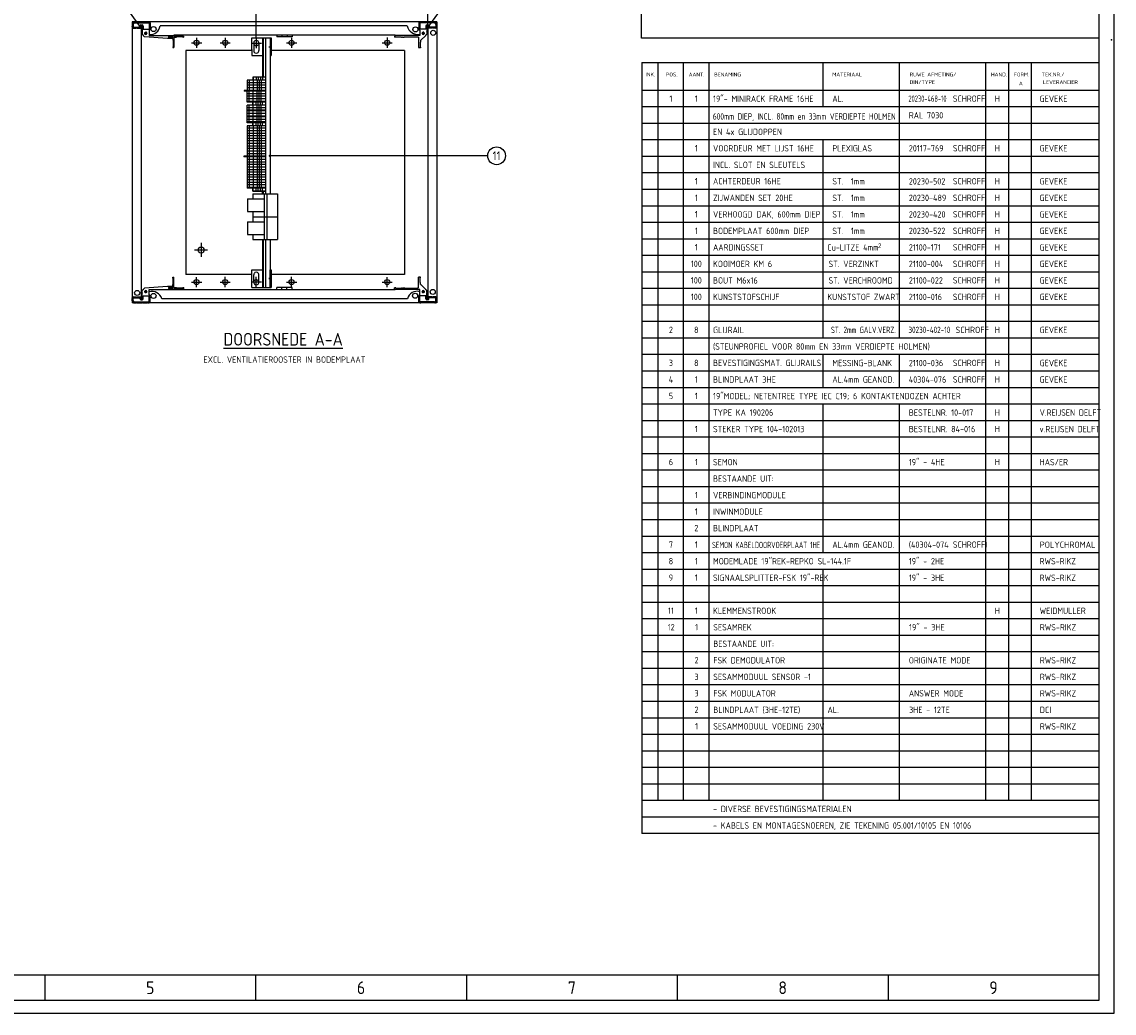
# Model space of a CAD drawing. Extents: x 0 to 4205, y 0 to 2970.
# Tile 13 of 14: x 2055 to 4205, y 0 to 1951. Entities that reach past the tile are written whole.
import ezdxf
from ezdxf.enums import TextEntityAlignment as Align

# ---------------------------------------------------------------- set-up
doc = ezdxf.new("R2010")
doc.units = 0
doc.header["$LTSCALE"] = 15
doc.header["$MEASUREMENT"] = 0
for name, pattern in [('HART', [22.5, 15, -2.5, 2.5, -2.5]), ('STREEP2', [1.25, 0.75, -0.5]), ('STREEPX2', [5, 3, -2])]:
    doc.linetypes.add(name, pattern=pattern)
doc.layers.get('DEFPOINTS').update_dxf_attribs({"linetype": 'CONTINUOUS'})
for name, color, linetype in [('0-25', 7, 'CONTINUOUS'), ('0-35', 2, 'CONTINUOUS'), ('0-50', 3, 'CONTINUOUS'), ('B-25', 7, 'CONTINUOUS'), ('B-35', 2, 'CONTINUOUS'), ('KADER', 7, 'CONTINUOUS')]:
    doc.layers.add(name, color=color, linetype=linetype)
doc.styles.add('ISO', font='iso.shx')
doc.styles.get("Standard").update_dxf_attribs({"font": 'iso.shx'})
doc.dimstyles.get("Standard").update_dxf_attribs({"dimscale": 10, "dimtxt": 2.5, "dimasz": 2.5, "dimexe": 0.18, "dimexo": 0.0625, "dimgap": 1, "dimtad": 1, "dimdec": 4, "dimzin": 0, "dimdsep": 46, "dimtxsty": 'Standard', "dimcen": 0.09, "dimadec": 0, "dimazin": 0, "dimtfac": 1, "dimtdec": 4, "dimtofl": 0, "dimtmove": 2, "dimatfit": 3, "dimfxl": 0, "dimtolj": 1, "dimtzin": 0, "dimarcsym": 0})

# ---------------------------------------------------------------- blocks, each defined once
blk = doc.blocks.new('*D9')
at = {"layer": '0-25', "color": 0, "lineweight": -2}
for p, q in [((2516.1, 1919.7), (2516.1, 1987.8)), ((2828.7, 1986), (2541.1, 1986)), ((2853.7, 1943), (2853.7, 1987.8))]:
    blk.add_line(p, q, dxfattribs=at)
at = {"layer": '0-25', "color": 0}
for points in [[(2541.1, 1990.2), (2541.1, 1981.9), (2516.1, 1986)], [(2828.7, 1990.2), (2828.7, 1981.9), (2853.7, 1986)]]:
    blk.add_solid(points, dxfattribs=at)
at = {"layer": 'DEFPOINTS', "color": 0}
for p in [(2516.1, 1986), (2853.7, 1942.4), (2516.1, 1919.1)]:
    blk.add_point(p, dxfattribs=at)
at = {"layer": '0-25', "color": 0, "insert": (2684.9, 2008.5), "char_height": 25, "attachment_point": 5}
blk.add_mtext('\\A1;320', dxfattribs=at)
blk = doc.blocks.new('KADER')
at = {"layer": '0-25'}
for p, q in [((841, 0), (841, 594)), ((0, 0), (841, 0))]:
    blk.add_line(p, q, dxfattribs=at)
blk.add_point((840, 383), dxfattribs=at)
at = {"layer": '0-50'}
for p, q in [((835, 589), (835, 5)), ((835, 15), (5, 15)), ((420, 15), (420, 5)), ((503, 15), (503, 5)), ((586, 15), (586, 5)), ((669, 15), (669, 5)), ((752, 15), (752, 5)), ((835, 5), (5, 5))]:
    blk.add_line(p, q, dxfattribs=at)
at = {"layer": '0-25', "style": 'ISO'}
for tag, p in [('Z', (792, 460)), ('Y', (820, 460))]:
    blk.add_attdef(tag, text='', height=2, dxfattribs=at).set_placement(p, align=Align.MIDDLE)
at = {"layer": '0-35'}
for s, p in [('5', (461.5, 10)), ('6', (544.5, 10)), ('7', (627.5, 10)), ('8', (710.5, 10)), ('9', (793.5, 10))]:
    blk.add_text(s, height=5, dxfattribs=at).set_placement(p, align=Align.MIDDLE)
at = {"layer": '0-35', "style": 'ISO'}
for tag, p in [('B', (665, 555)), ('C', (665, 545)), ('R', (720, 511.25)), ('FORM', (812.81, 510.9)), ('S', (810.34, 488.57))]:
    blk.add_attdef(tag, text='', height=3.5, dxfattribs=at).set_placement(p, align=Align.MIDDLE_LEFT)
for tag, p in [('RNR', (817.22, 532.95)), ('X', (819.41, 500.33)), ('W', (680, 489.25))]:
    blk.add_attdef(tag, text='', height=3.5, dxfattribs=at).set_placement(p, align=Align.MIDDLE)
at = {"layer": '0-50', "style": 'ISO'}
for tag, p in [('M', (706, 491.5)), ('O', (731.5, 491.5))]:
    blk.add_attdef(tag, text='', height=5, dxfattribs=at).set_placement(p, align=Align.MIDDLE)
blk.add_attdef('Q', text='', height=5, dxfattribs=at).set_placement((750, 491.5), align=Align.MIDDLE_LEFT)

msp = doc.modelspace()

# ---------------------------------------------------------------- linework, layer by layer
at = {"layer": '0-25'}
for p, q in [((3274.72832, 1918.24273), (3274.72832, 2048.24273)), ((2287.27589, 1942.39576), (2246.94323, 1998.55)), ((2856.16734, 1942.39576), (2896.5, 1998.55)), ((2871.72161, 1950.5), (2271.72161, 1950.5)), ((2271.72161, 1950.5), (2271.72161, 1397.5)), ((2271.76356, 1946.4436), (2271.76356, 1942.9929)), ((2271.76356, 1941.7929), (2271.76356, 1940.4436)), ((2273.76356, 1945.4436), (2273.76356, 1940.4436)), ((2273.76356, 1940.4436), (2287.26356, 1940.4436)), ((2273.76356, 1938.4436), (2280.39011, 1938.4436)), ((2275.76356, 1950.4436), (2280.39011, 1950.4436)), ((2276.76356, 1948.4436), (2305.36356, 1948.4436)), ((2281.59011, 1950.4436), (2291.38651, 1950.4436)), ((2281.59011, 1938.4436), (2289.26356, 1938.4436)), ((2287.26356, 1942.4436), (2287.26356, 1940.4436)), ((2289.26356, 1944.4436), (2291.26356, 1944.4436)), ((2289.26356, 1942.4436), (2291.26356, 1942.4436)), ((2289.26356, 1942.4436), (2289.26356, 1938.4436)), ((2289.72161, 1942.4436), (2289.72161, 1405.58446)), ((2291.26356, 1942.4436), (2291.26356, 1931.26513)), ((2291.26356, 1942.4436), (2291.26356, 1931.26513)), ((2292.58651, 1950.4436), (2302.17119, 1950.4436)), ((2293.26356, 1942.4436), (2293.26356, 1936.4436)), ((2293.26356, 1936.4436), (2305.36356, 1936.4436)), ((2303.37119, 1950.4436), (2305.36356, 1950.4436)), ((2305.36356, 1948.4436), (2305.36356, 1936.4436)), ((2307.36356, 1948.4436), (2307.36356, 1936.4436)), ((2813.10927, 1942.5), (2326.84443, 1942.5)), ((2836.06734, 1948.39576), (2836.06734, 1936.39576)), ((2838.06734, 1950.39576), (2840.05971, 1950.39576)), ((2866.66734, 1948.39576), (2838.06734, 1948.39576)), ((2838.06734, 1948.39576), (2838.06734, 1936.39576)), ((2850.16734, 1936.39576), (2838.06734, 1936.39576)), ((2850.84439, 1950.39576), (2841.25971, 1950.39576)), ((2850.16734, 1942.39576), (2850.16734, 1936.39576)), ((2861.84078, 1950.39576), (2852.04439, 1950.39576)), ((2854.16734, 1944.39576), (2852.16734, 1944.39576)), ((2852.16734, 1942.39576), (2852.16734, 1931.2173)), ((2854.16734, 1942.39576), (2852.16734, 1942.39576)), ((2852.16734, 1942.39576), (2852.16734, 1931.2173)), ((2853.72161, 1942.39576), (2853.72161, 1405.55177)), ((2854.16734, 1942.39576), (2854.16734, 1938.39576)), ((2861.84078, 1938.39576), (2854.16734, 1938.39576)), ((2856.16734, 1942.39576), (2856.16734, 1940.39576)), ((2869.66734, 1940.39576), (2856.16734, 1940.39576)), ((2867.66734, 1950.39576), (2863.04078, 1950.39576)), ((2869.66734, 1938.39576), (2863.04078, 1938.39576)), ((2869.66734, 1945.39576), (2869.66734, 1940.39576)), ((2871.66734, 1946.39576), (2871.66734, 1942.94507)), ((2871.66734, 1941.74507), (2871.66734, 1940.39576)), ((2871.72161, 1950.5), (2871.72161, 1397.5)), ((2291.26356, 1930.06513), (2291.26356, 1926.23526)), ((2291.26356, 1926.23526), (2293.23512, 1924.26369)), ((2294.08365, 1923.41516), (2296.05521, 1921.4436)), ((2341.58549, 1917.9436), (2296.05521, 1921.4436)), ((2305.36356, 1934.4436), (2305.36356, 1923.9436)), ((2305.36356, 1923.9436), (2353.76356, 1923.9436)), ((2351.76356, 1917.9436), (2341.58549, 1917.9436)), ((2350.8657, 1922.28839), (2344.39813, 1922.28839)), ((2350.8657, 1919.68839), (2344.39813, 1919.68839)), ((2351.76356, 1917.9436), (2351.76356, 1914.4118)), ((2351.76356, 1914.4118), (2352.76565, 1914.4118)), ((2352.76356, 1914.4118), (2352.76356, 1901.62448)), ((2353.76356, 1922.4436), (2353.76356, 1924.5)), ((2556.72161, 1924.5), (2353.76356, 1924.5)), ((2353.76356, 1922.4436), (2373.26356, 1922.4436)), ((2353.76356, 1920.4436), (2353.76356, 1899.9436)), ((2353.76356, 1920.4436), (2358.97029, 1920.4436)), ((2371.65947, 1921.41216), (2358.97029, 1921.41216)), ((2358.97029, 1920.43211), (2358.97029, 1921.41216)), ((2371.65947, 1920.43211), (2371.65947, 1921.41216)), ((2371.65947, 1920.4436), (2373.26356, 1920.4436)), ((2373.26356, 1922.4436), (2373.26356, 1920.4436)), ((2398.73859, 1919.44909), (2398.73859, 1899.44909)), ((2455.0149, 1919.44099), (2455.0149, 1899.44099)), ((2507.21032, 1896.53154), (2507.2366, 1919.22689)), ((2507.2366, 1919.22689), (2545.23777, 1919.22689)), ((2516.18027, 1918.9321), (2516.18027, 1898.9321)), ((2528.23777, 1919.22689), (2528.23777, 1841.72689)), ((2529.73777, 1919.22689), (2529.73777, 1841.72689)), ((2534.23777, 1919.22689), (2534.23777, 1612.22689)), ((2543.23777, 1919.22689), (2543.23777, 1884.22689)), ((2545.23777, 1919.22689), (2545.23777, 1884.22689)), ((2556.72161, 1924.5), (2556.72161, 1920.83722)), ((2586.72161, 1924.5), (2556.72161, 1924.5)), ((2586.72161, 1920.83722), (2556.72161, 1920.83722)), ((2566.72161, 1924.5), (2566.72161, 1920.83722)), ((2576.72161, 1924.5), (2576.72161, 1920.83722)), ((2585.73708, 1919.40207), (2585.73708, 1899.40207)), ((2789.64932, 1924.5), (2586.72161, 1924.5)), ((2586.72161, 1924.5), (2586.72161, 1920.83722)), ((2773.80709, 1919.53043), (2773.80709, 1899.53043)), ((2788.03404, 1922.39576), (2788.03404, 1920.39576)), ((2789.64932, 1922.39576), (2788.03404, 1922.39576)), ((2790.67334, 1920.39576), (2788.03404, 1920.39576)), ((2789.64932, 1922.39576), (2789.64932, 1924.5)), ((2838.06734, 1923.89576), (2789.64932, 1923.89576)), ((2790.67334, 1920.38427), (2790.67334, 1921.36432)), ((2790.67334, 1921.36432), (2802.32731, 1921.36432)), ((2802.32731, 1920.38427), (2802.32731, 1921.36432)), ((2802.32731, 1920.38427), (2803.93867, 1920.38427)), ((2803.93867, 1921.35927), (2805.56398, 1921.35927)), ((2803.93867, 1920.38427), (2803.93867, 1921.35927)), ((2805.56398, 1921.35927), (2805.56398, 1920.39388)), ((2805.56398, 1920.39388), (2807.3502, 1920.39388)), ((2807.3502, 1921.36071), (2835.19006, 1921.3296)), ((2807.3502, 1920.37866), (2807.3502, 1921.36071)), ((2835.19006, 1921.3296), (2835.19006, 1920.0836)), ((2835.2442, 1920.39388), (2835.2442, 1899.86869)), ((2838.06734, 1934.39576), (2838.06734, 1923.89576)), ((2839.2442, 1914.39388), (2840.3738, 1914.39388)), ((2839.2442, 1914.39388), (2839.2442, 1910.49648)), ((2849.34725, 1923.36733), (2840.3738, 1914.39388)), ((2842.07816, 1928.44788), (2847.90131, 1928.44788)), ((2844.85109, 1931.40834), (2844.85109, 1925.58299)), ((2852.16734, 1926.18742), (2850.19578, 1924.21586)), ((2852.16734, 1930.0173), (2852.16734, 1926.18742)), ((4175.00068, 1918.24273), (3274.72832, 1918.24273)), ((2351.78597, 1901.62448), (2351.78597, 1899.9436)), ((2351.78597, 1901.62448), (2352.76565, 1901.62448)), ((2351.78597, 1899.9436), (2353.76356, 1899.9436)), ((2468.77694, 1894.5), (2377.72161, 1894.5)), ((2377.72161, 1894.5), (2377.72161, 1453.5)), ((2388.73859, 1909.44909), (2408.73859, 1909.44909)), ((2445.0149, 1909.44099), (2465.0149, 1909.44099)), ((2478.77676, 1894.5), (2468.61066, 1894.55181)), ((2507.21032, 1894.5), (2478.77676, 1894.5)), ((2506.18027, 1908.9321), (2526.18027, 1908.9321)), ((2507.21032, 1896.53154), (2507.21032, 1888.22689)), ((2511.18027, 1908.9321), (2511.18027, 1893.94228)), ((2521.18027, 1908.9321), (2521.18027, 1893.94228)), ((2543.23777, 1904.22056), (2545.23777, 1904.22056)), ((2543.23777, 1899.22056), (2545.23777, 1899.22056)), ((2807.72161, 1894.5), (2545.23777, 1894.5)), ((2575.73708, 1909.40207), (2595.73708, 1909.40207)), ((2763.80709, 1909.53043), (2783.80709, 1909.53043)), ((2807.72161, 1894.5), (2807.72161, 1453.5)), ((2839.30867, 1899.66283), (2835.30867, 1899.66283)), ((2838.5729, 1910.49648), (2838.5729, 1901.00305)), ((2839.2442, 1910.49648), (2838.5729, 1910.49648)), ((2838.63737, 1900.77012), (2839.30867, 1900.77012)), ((2839.30867, 1900.77012), (2839.30867, 1899.63575)), ((2507.21032, 1888.22689), (2507.23777, 1884.22689)), ((2507.23777, 1884.22689), (2528.23777, 1884.22689)), ((2543.23777, 1884.22689), (2543.23777, 1612.22689)), ((2543.23777, 1884.22689), (2545.23777, 1884.22689)), ((3275.00068, 1870.74273), (3275.00068, 353.24273)), ((3275.00068, 1870.74273), (4175.00068, 1870.74273)), ((2534.23829, 1835.72689), (2498.10912, 1835.72689)), ((2498.10912, 1835.72689), (2498.10912, 1815.72689)), ((2534.23829, 1830.72689), (2498.10912, 1830.72689)), ((2502.10912, 1835.72689), (2502.10912, 1815.72689)), ((2534.23829, 1841.72689), (2509.23829, 1841.72689)), ((2509.23829, 1841.72689), (2509.23829, 1835.72689)), ((2510.10912, 1835.72689), (2510.10912, 1815.72689)), ((2510.23829, 1841.72689), (2510.23829, 1835.72689)), ((2516.23829, 1841.72689), (2516.23829, 1835.72689)), ((2518.10912, 1835.72689), (2518.10912, 1815.72689)), ((2520.23829, 1841.72689), (2520.23829, 1835.72689)), ((2522.10912, 1835.72689), (2522.10912, 1815.72689)), ((2524.23829, 1841.72689), (2524.23829, 1835.72689)), ((2526.10912, 1835.72689), (2526.10912, 1815.72689)), ((2528.23829, 1841.72689), (2528.23829, 1835.72689)), ((2534.23829, 1815.72689), (2492.08463, 1815.72689)), ((2492.08463, 1815.72689), (2492.08463, 1814.22689)), ((2534.23829, 1814.22689), (2492.08463, 1814.22689)), ((2534.23829, 1825.72689), (2498.10912, 1825.72689)), ((2534.23829, 1820.72689), (2498.10912, 1820.72689)), ((2498.10912, 1792.72689), (2498.10912, 1814.22689)), ((2534.23829, 1809.22689), (2498.10912, 1809.22689)), ((2502.10912, 1794.22689), (2502.10912, 1814.22689)), ((2510.10912, 1794.22689), (2510.10912, 1814.22689)), ((2518.10912, 1794.22689), (2518.10912, 1814.22689)), ((2522.10912, 1794.22689), (2522.10912, 1814.22689)), ((2526.10912, 1794.22689), (2526.10912, 1814.22689)), ((4175.00068, 1815.74273), (3275.00068, 1815.74273)), ((2534.23829, 1804.22689), (2498.10912, 1804.22689)), ((2534.23829, 1799.22689), (2498.10912, 1799.22689)), ((2534.23829, 1794.22689), (2498.10912, 1794.22689)), ((2534.23829, 1792.72689), (2498.10912, 1792.72689)), ((2498.10912, 1775.22689), (2498.10912, 1786.72689)), ((2534.23829, 1786.72689), (2498.10912, 1786.72689)), ((2502.10912, 1776.72689), (2502.10912, 1786.72689)), ((2509.23829, 1786.72689), (2509.23829, 1792.72689)), ((2534.23829, 1786.72689), (2509.23829, 1786.72689)), ((2510.10912, 1776.72689), (2510.10912, 1786.72689)), ((2510.23829, 1786.72689), (2510.23829, 1792.72689)), ((2516.23829, 1786.72689), (2516.23829, 1792.72689)), ((2518.10912, 1776.72689), (2518.10912, 1786.72689)), ((2520.23829, 1786.72689), (2520.23829, 1792.72689)), ((2522.10912, 1776.72689), (2522.10912, 1786.72689)), ((2524.23829, 1786.72689), (2524.23829, 1792.72689)), ((2526.10912, 1776.72689), (2526.10912, 1786.72689)), ((2528.23829, 1786.72689), (2528.23829, 1792.72689)), ((2534.23829, 1781.72689), (2498.10912, 1781.72689)), ((2534.23829, 1776.72689), (2498.10912, 1776.72689)), ((2498.10912, 1763.72689), (2498.10912, 1775.22689)), ((2534.23829, 1775.22689), (2498.10912, 1775.22689)), ((2534.23829, 1775.22689), (2498.10912, 1775.22689)), ((2534.23829, 1770.22689), (2498.10912, 1770.22689)), ((2534.23829, 1765.22689), (2498.10912, 1765.22689)), ((2498.10912, 1752.22689), (2498.10912, 1763.72689)), ((2534.23829, 1763.72689), (2498.10912, 1763.72689)), ((2502.10912, 1765.22689), (2502.10912, 1775.22689)), ((2502.10912, 1753.72689), (2502.10912, 1763.72689)), ((2534.23829, 1775.22689), (2509.23829, 1775.22689)), ((2510.10912, 1765.22689), (2510.10912, 1775.22689)), ((2510.10912, 1753.72689), (2510.10912, 1763.72689)), ((2518.10912, 1765.22689), (2518.10912, 1775.22689)), ((2518.10912, 1753.72689), (2518.10912, 1763.72689)), ((2522.10912, 1765.22689), (2522.10912, 1775.22689)), ((2522.10912, 1753.72689), (2522.10912, 1763.72689)), ((2526.10912, 1765.22689), (2526.10912, 1775.22689)), ((2526.10912, 1753.72689), (2526.10912, 1763.72689)), ((4175.00068, 1783.24273), (3275.00068, 1783.24273)), ((2534.23829, 1758.72689), (2498.10912, 1758.72689)), ((2534.23829, 1753.72689), (2498.10912, 1753.72689)), ((2534.23829, 1752.22689), (2498.10912, 1752.22689)), ((2534.23829, 1746.22689), (2498.10912, 1746.22689)), ((2498.10912, 1746.22689), (2498.10912, 1686.22689)), ((2502.10912, 1746.22689), (2502.10912, 1686.22689)), ((2509.23829, 1746.22689), (2509.23829, 1752.22689)), ((2534.23829, 1752.22689), (2509.23829, 1752.22689)), ((2510.10912, 1746.22689), (2510.10912, 1686.22689)), ((2510.23829, 1746.22689), (2510.23829, 1752.22689)), ((2516.23829, 1746.22689), (2516.23829, 1752.22689)), ((2518.10912, 1746.22689), (2518.10912, 1686.22689)), ((2520.23829, 1746.22689), (2520.23829, 1752.22689)), ((2522.10912, 1746.22689), (2522.10912, 1686.22689)), ((2524.23829, 1746.22689), (2524.23829, 1752.22689)), ((2526.10912, 1746.22689), (2526.10912, 1686.22689)), ((2528.23829, 1746.22689), (2528.23829, 1752.22689)), ((4175.00068, 1750.74273), (3275.00068, 1750.74273)), ((2534.23829, 1741.22689), (2498.10912, 1741.22689)), ((2534.23829, 1736.22689), (2498.10912, 1736.22689)), ((2534.23829, 1731.22689), (2498.10912, 1731.22689)), ((2534.23829, 1726.22689), (2498.10912, 1726.22689)), ((2534.23829, 1721.22689), (2498.10912, 1721.22689)), ((2534.23829, 1716.22689), (2498.10912, 1716.22689)), ((2534.23829, 1711.22689), (2498.10912, 1711.22689)), ((2534.23829, 1706.22689), (2498.10912, 1706.22689)), ((2534.23829, 1701.22689), (2498.10912, 1701.22689)), ((4175.00068, 1718.24273), (3275.00068, 1718.24273)), ((2534.23829, 1686.22689), (2491.95598, 1686.22689)), ((2491.95598, 1686.22689), (2491.95598, 1684.72689)), ((2534.23829, 1684.72689), (2491.95598, 1684.72689)), ((2534.23829, 1696.22689), (2498.10912, 1696.22689)), ((2534.23829, 1691.22689), (2498.10912, 1691.22689)), ((2498.10912, 1684.72689), (2498.10912, 1623.22689)), ((2534.23829, 1679.72689), (2498.10912, 1679.72689)), ((2502.10912, 1684.72689), (2502.10912, 1624.72689)), ((2510.10912, 1684.72689), (2510.10912, 1624.72689)), ((2518.10912, 1684.72689), (2518.10912, 1624.72689)), ((2522.10912, 1684.72689), (2522.10912, 1624.72689)), ((2526.10912, 1684.72689), (2526.10912, 1624.72689)), ((2971.79743, 1687.09878), (2543.23777, 1687.09878)), ((2971.79743, 1687.09878), (2836.79743, 1687.09878)), ((4175.00068, 1685.74273), (3275.00068, 1685.74273)), ((2534.23829, 1674.72689), (2498.10912, 1674.72689)), ((2534.23829, 1669.72689), (2498.10912, 1669.72689)), ((2534.23829, 1664.72689), (2498.10912, 1664.72689)), ((2534.23829, 1659.72689), (2498.10912, 1659.72689)), ((2534.23829, 1654.72689), (2498.10912, 1654.72689)), ((2534.23829, 1649.72689), (2498.10912, 1649.72689)), ((2534.23829, 1644.72689), (2498.10912, 1644.72689)), ((2534.23829, 1639.72689), (2498.10912, 1639.72689)), ((2534.23829, 1634.72689), (2498.10912, 1634.72689)), ((4175.00068, 1653.24273), (3275.00068, 1653.24273)), ((2534.23829, 1629.72689), (2498.10912, 1629.72689)), ((2534.23829, 1624.72689), (2498.10912, 1624.72689)), ((2534.23829, 1624.72689), (2498.10912, 1624.72689)), ((2534.23829, 1623.22689), (2498.10912, 1623.22689)), ((2509.23829, 1617.22689), (2509.23829, 1623.22689)), ((2534.23829, 1617.22689), (2509.23829, 1617.22689)), ((2509.23882, 1617.22689), (2534.23829, 1617.22689)), ((2510.23829, 1617.22689), (2510.23829, 1623.22689)), ((2516.23829, 1617.22689), (2516.23829, 1623.22689)), ((2520.23829, 1617.22689), (2520.23829, 1623.22689)), ((2524.23829, 1617.22689), (2524.23829, 1623.22689)), ((2528.23829, 1612.22689), (2528.23829, 1623.22689)), ((2529.73777, 1617.22689), (2529.73777, 1612.22689)), ((4175.00068, 1620.74273), (3275.00068, 1620.74273)), ((2499.23882, 1602.22689), (2499.23882, 1577.22689)), ((2499.23882, 1602.22689), (2531.73777, 1602.22689)), ((2509.23882, 1612.22689), (2509.23882, 1602.22689)), ((2509.23882, 1612.22689), (2558.23777, 1612.22689)), ((2531.73777, 1612.22689), (2531.73777, 1522.22689)), ((2536.73777, 1612.22689), (2536.73777, 1522.22689)), ((2558.23777, 1612.22689), (2558.23777, 1567.22689)), ((2499.23882, 1577.22689), (2531.73777, 1577.22689)), ((2509.23882, 1577.22689), (2509.23882, 1567.22689)), ((4175.00068, 1588.24273), (3275.00068, 1588.24273)), ((2499.23882, 1557.22689), (2499.23882, 1532.22689)), ((2499.23882, 1557.22689), (2531.73777, 1557.22689)), ((2509.23882, 1567.22689), (2509.23882, 1557.22689)), ((2509.23882, 1567.22689), (2558.23777, 1567.22689)), ((2509.23882, 1567.22689), (2558.23777, 1567.22689)), ((2558.23777, 1567.22689), (2558.23777, 1522.22689)), ((4175.00068, 1555.74273), (3275.00068, 1555.74273)), ((2499.23882, 1532.22689), (2531.73777, 1532.22689)), ((2509.23882, 1532.22689), (2509.23882, 1522.22689)), ((2509.23882, 1522.22689), (2558.23777, 1522.22689)), ((2528.23777, 1522.22689), (2528.23777, 1427.93973)), ((2529.73777, 1522.22689), (2529.73777, 1427.93973)), ((2534.23777, 1522.22689), (2534.23777, 1427.93973)), ((2543.23777, 1522.22689), (2543.23777, 1462.93973)), ((4175.00068, 1523.24273), (3275.00068, 1523.24273)), ((4175.00068, 1490.74273), (3275.00068, 1490.74273)), ((2507.21505, 1462.93973), (2528.23777, 1462.93973)), ((2507.21622, 1427.93973), (2507.21505, 1462.93973)), ((2543.21622, 1462.93973), (2543.21622, 1427.93973)), ((2543.23777, 1462.93973), (2545.21622, 1462.93973)), ((2545.21622, 1462.93973), (2545.21622, 1427.93973)), ((2351.86578, 1448.08446), (2353.84337, 1448.08446)), ((2351.86578, 1446.40357), (2351.86578, 1448.08446)), ((2351.86578, 1446.40357), (2352.84546, 1446.40357)), ((2352.84337, 1433.61625), (2352.84337, 1446.40357)), ((2353.84337, 1427.58446), (2353.84337, 1448.08446)), ((2468.77694, 1453.5), (2377.72161, 1453.5)), ((2507.21536, 1453.5), (2377.72161, 1453.5)), ((2398.73859, 1428.55091), (2398.73859, 1448.55091)), ((2455.0149, 1428.55901), (2455.0149, 1448.55901)), ((2511.20686, 1437.95682), (2511.20686, 1452.94664)), ((2516.18027, 1429.0679), (2516.18027, 1449.0679)), ((2521.20686, 1437.95682), (2521.20686, 1452.94664)), ((2545.21622, 1445.43973), (2540.86154, 1445.4334)), ((2543.21622, 1447.9334), (2545.21622, 1447.9334)), ((2543.21622, 1442.9334), (2545.21622, 1442.9334)), ((2807.72161, 1453.5), (2545.21622, 1453.5)), ((2585.73708, 1428.59793), (2585.73708, 1448.59793)), ((2773.80709, 1428.46957), (2773.80709, 1448.46957)), ((2835.2822, 1427.55365), (2835.2822, 1448.07885)), ((2839.2822, 1448.05177), (2835.2822, 1448.05177)), ((2838.6109, 1437.45106), (2838.6109, 1446.94448)), ((2838.6109, 1446.94448), (2839.2822, 1446.94448)), ((2839.2822, 1446.94448), (2839.2822, 1448.07885)), ((4175.00068, 1458.24273), (3275.00068, 1458.24273)), ((2291.34337, 1421.7928), (2293.31493, 1423.76436)), ((2291.34337, 1417.96292), (2291.34337, 1421.7928)), ((2294.16346, 1424.61289), (2296.13503, 1426.58446)), ((2341.6653, 1430.08446), (2296.13503, 1426.58446)), ((2305.44337, 1413.58446), (2305.44337, 1424.08446)), ((2305.44337, 1424.08446), (2353.84337, 1424.08446)), ((2351.84337, 1430.08446), (2341.6653, 1430.08446)), ((2350.94551, 1428.33967), (2344.47795, 1428.33967)), ((2350.94551, 1425.73967), (2344.47795, 1425.73967)), ((2351.84337, 1430.08446), (2351.84337, 1433.61625)), ((2351.84337, 1433.61625), (2352.84546, 1433.61625)), ((2353.84337, 1427.58446), (2359.0501, 1427.58446)), ((2353.84337, 1425.58446), (2373.34337, 1425.58446)), ((2353.84337, 1425.58446), (2353.84337, 1423.50055)), ((2789.65019, 1423.5), (2353.88762, 1423.5)), ((2359.0501, 1427.59595), (2359.0501, 1426.6159)), ((2371.73928, 1426.6159), (2359.0501, 1426.6159)), ((2371.65947, 1427.56789), (2371.65947, 1426.58784)), ((2371.65947, 1427.5564), (2373.26356, 1427.5564)), ((2371.73928, 1427.59595), (2371.73928, 1426.6159)), ((2371.73928, 1427.58446), (2373.34337, 1427.58446)), ((2373.26356, 1425.5564), (2373.26356, 1427.5564)), ((2373.34337, 1425.58446), (2373.34337, 1427.58446)), ((2388.73859, 1438.55091), (2408.73859, 1438.55091)), ((2445.0149, 1438.55901), (2465.0149, 1438.55901)), ((2506.18027, 1439.0679), (2526.18027, 1439.0679)), ((2507.21622, 1427.93973), (2545.21622, 1427.93973)), ((2509.06772, 1438.34572), (2507.86719, 1438.34572)), ((2521.05067, 1438.32278), (2521.1046, 1438.3545)), ((2586.67228, 1427.58361), (2556.61439, 1427.58361)), ((2556.61439, 1423.5), (2556.61439, 1427.58361)), ((2566.67228, 1423.5), (2566.67228, 1427.58361)), ((2575.73708, 1438.59793), (2595.73708, 1438.59793)), ((2576.67228, 1423.5), (2576.67228, 1427.58361)), ((2586.67228, 1423.5), (2586.67228, 1427.58361)), ((2763.80709, 1438.46957), (2783.80709, 1438.46957)), ((2790.71626, 1427.55177), (2788.07696, 1427.55177)), ((2788.07696, 1425.55177), (2788.07696, 1427.55177)), ((2789.69224, 1425.55177), (2788.07696, 1425.55177)), ((2789.65019, 1423.5), (2789.69224, 1423.49989)), ((2789.69224, 1425.55177), (2789.69224, 1423.49989)), ((2838.10535, 1424.05177), (2789.69224, 1424.05177)), ((2790.71626, 1427.56326), (2790.71626, 1426.58321)), ((2790.71626, 1426.58321), (2802.37023, 1426.58321)), ((2802.37023, 1427.56326), (2802.37023, 1426.58321)), ((2802.37023, 1427.56326), (2803.98159, 1427.56326)), ((2803.98159, 1427.56326), (2803.98159, 1426.58826)), ((2803.98159, 1426.58826), (2805.6069, 1426.58826)), ((2805.6069, 1426.58826), (2805.6069, 1427.55365)), ((2805.6069, 1427.55365), (2807.39312, 1427.55365)), ((2807.39312, 1427.56887), (2807.39312, 1426.58682)), ((2807.39312, 1426.58682), (2835.22807, 1426.61794)), ((2835.22807, 1426.61794), (2835.22807, 1427.86394)), ((2838.10535, 1413.55177), (2838.10535, 1424.05177)), ((2839.2822, 1437.45106), (2838.6109, 1437.45106)), ((2839.2822, 1433.55365), (2839.2822, 1437.45106)), ((2839.2822, 1433.55365), (2840.4118, 1433.55365)), ((2849.38525, 1424.58021), (2840.4118, 1433.55365)), ((2842.11616, 1419.49965), (2847.93931, 1419.49965)), ((2844.88909, 1416.53919), (2844.88909, 1422.36455)), ((2852.20535, 1421.76011), (2850.23378, 1423.73168)), ((2852.20535, 1417.93024), (2852.20535, 1421.76011)), ((4175.00068, 1425.74273), (3275.00068, 1425.74273)), ((2271.84337, 1406.23515), (2271.84337, 1407.58446)), ((2271.84337, 1401.58446), (2271.84337, 1405.03515)), ((2273.84337, 1409.58446), (2280.46992, 1409.58446)), ((2273.84337, 1407.58446), (2287.34337, 1407.58446)), ((2273.84337, 1402.58446), (2273.84337, 1407.58446)), ((2276.84337, 1399.58446), (2305.44337, 1399.58446)), ((2281.66992, 1409.58446), (2289.34337, 1409.58446)), ((2287.34337, 1405.58446), (2287.34337, 1407.58446)), ((2289.34337, 1405.58446), (2289.34337, 1409.58446)), ((2289.34337, 1405.58446), (2291.34337, 1405.58446)), ((2289.34337, 1403.58446), (2291.34337, 1403.58446)), ((2291.34337, 1405.58446), (2291.34337, 1416.76292)), ((2291.34337, 1405.58446), (2291.34337, 1416.76292)), ((2293.34337, 1405.58446), (2293.34337, 1411.58446)), ((2293.34337, 1411.58446), (2305.44337, 1411.58446)), ((2305.44337, 1399.58446), (2305.44337, 1411.58446)), ((2307.44337, 1399.58446), (2307.44337, 1411.58446)), ((2814.15672, 1405.5), (2330.15984, 1405.5)), ((2836.10535, 1399.55177), (2836.10535, 1411.55177)), ((2850.20535, 1411.55177), (2838.10535, 1411.55177)), ((2838.10535, 1399.55177), (2838.10535, 1411.55177)), ((2866.70535, 1399.55177), (2838.10535, 1399.55177)), ((2850.20535, 1405.55177), (2850.20535, 1411.55177)), ((2852.20535, 1405.55177), (2852.20535, 1416.73024)), ((2852.20535, 1405.55177), (2852.20535, 1416.73024)), ((2854.20535, 1405.55177), (2852.20535, 1405.55177)), ((2854.20535, 1403.55177), (2852.20535, 1403.55177)), ((2861.87879, 1409.55177), (2854.20535, 1409.55177)), ((2854.20535, 1405.55177), (2854.20535, 1409.55177)), ((2856.20535, 1405.55177), (2856.20535, 1407.55177)), ((2869.70535, 1407.55177), (2856.20535, 1407.55177)), ((2869.70535, 1409.55177), (2863.07879, 1409.55177)), ((2869.70535, 1402.55177), (2869.70535, 1407.55177)), ((2871.70535, 1406.20247), (2871.70535, 1407.55177)), ((2871.70535, 1401.55177), (2871.70535, 1405.00247)), ((2871.61081, 1397.5), (2271.61081, 1397.5)), ((2275.84337, 1397.58446), (2280.46992, 1397.58446)), ((2281.66992, 1397.58446), (2291.46632, 1397.58446)), ((2292.66632, 1397.58446), (2302.251, 1397.58446)), ((2303.451, 1397.58446), (2305.44337, 1397.58446)), ((2838.10535, 1397.55177), (2840.09771, 1397.55177)), ((2850.88239, 1397.55177), (2841.29771, 1397.55177)), ((2861.87879, 1397.55177), (2852.08239, 1397.55177)), ((2867.70535, 1397.55177), (2863.07879, 1397.55177)), ((4175.00068, 1393.24273), (3275.00068, 1393.24273)), ((4175.00068, 1360.74273), (3275.00068, 1360.74273)), ((4175.00068, 1328.24273), (3275.00068, 1328.24273)), ((4175.00068, 1295.74273), (3275.00068, 1295.74273)), ((4175.00068, 1263.24273), (3275.00068, 1263.24273)), ((4175.00068, 1230.74273), (3275.00068, 1230.74273)), ((4175.00068, 1198.24273), (3275.00068, 1198.24273)), ((4175.00068, 1165.74273), (3275.00068, 1165.74273)), ((4175.00068, 1133.24273), (3275.00068, 1133.24273)), ((4175.00068, 1100.74273), (3275.00068, 1100.74273)), ((4175.00068, 1068.24273), (3275.00068, 1068.24273)), ((4175.00068, 1035.74273), (3275.00068, 1035.74273)), ((4175.00068, 1003.24273), (3275.00068, 1003.24273)), ((4175.00068, 970.74273), (3275.00068, 970.74273)), ((4175.00068, 938.24273), (3275.00068, 938.24273)), ((4175.00068, 905.74273), (3275.00068, 905.74273)), ((4175.00068, 873.24273), (3275.00068, 873.24273)), ((4175.00068, 840.74273), (3275.00068, 840.74273)), ((4175.00068, 808.24273), (3275.00068, 808.24273)), ((4175.00068, 775.74273), (3275.00068, 775.74273)), ((4175.00068, 743.24273), (3275.00068, 743.24273)), ((4175.00068, 710.74273), (3275.00068, 710.74273)), ((4175.00068, 678.24273), (3275.00068, 678.24273)), ((4175.00068, 645.74273), (3275.00068, 645.74273)), ((4175.00068, 613.24273), (3275.00068, 613.24273)), ((4175.00068, 580.74273), (3275.00068, 580.74273)), ((4175.00068, 548.24273), (3275.00068, 548.24273)), ((4175.00068, 515.74273), (3275.00068, 515.74273)), ((4175.00068, 483.24273), (3275.00068, 483.24273)), ((4175.00068, 450.74273), (3275.00068, 450.74273)), ((4175.00068, 418.24273), (3275.00068, 418.24273)), ((4175.00068, 385.74273), (3275.00068, 385.74273)), ((4175.00068, 353.24273), (3275.00068, 353.24273))]:
    msp.add_line(p, q, dxfattribs=at)
at = {"layer": '0-25', "linetype": 'HART'}
for p, q in [((2301.35274, 1928.49572), (2295.52959, 1928.49572)), ((2298.57981, 1931.45617), (2298.57981, 1925.63082)), ((2540.88308, 1901.72056), (2546.80567, 1901.72056)), ((2407.72161, 1515.76568), (2407.72161, 1488.20275)), ((2420.14855, 1501.5), (2394.61767, 1501.5)), ((2540.86154, 1445.4334), (2546.78412, 1445.4334)), ((2301.43255, 1419.53234), (2295.6094, 1419.53234)), ((2298.65962, 1416.57188), (2298.65962, 1422.39723))]:
    msp.add_line(p, q, dxfattribs=at)
at = {"layer": '0-25', "linetype": 'Continuous'}
for p, q in [((3307.50068, 418.24273), (3307.50068, 1870.74273)), ((3357.50068, 418.24273), (3357.50068, 1870.74273)), ((3407.50068, 418.24273), (3407.50068, 1870.74273)), ((3632.50068, 1783.24273), (3632.50068, 1870.74273)), ((3782.50068, 1328.24273), (3782.50068, 1870.74273)), ((3952.50068, 418.24273), (3952.50068, 1870.74273)), ((3997.50068, 418.24273), (3997.50068, 1870.74273)), ((4042.50068, 418.24273), (4042.50068, 1870.74273)), ((3632.50068, 1328.24273), (3632.50068, 1718.24273)), ((3632.50068, 1230.74273), (3632.50068, 1295.74273)), ((3782.50068, 1230.74273), (3782.50068, 1295.74273)), ((3632.50068, 905.74273), (3632.50068, 1198.24273)), ((3782.50068, 418.24273), (3782.50068, 1198.24273)), ((3632.50068, 418.24273), (3632.50068, 873.24273))]:
    msp.add_line(p, q, dxfattribs=at)
at = {"layer": '0-25', "linetype": 'STREEPX2'}
msp.add_line((2353.88762, 1423.5), (2353.84337, 1423.50055), dxfattribs=at)
at = {"layer": '0-25', "const_width": 2.5}
for points in [[(2287.27589, 1942.39576, 1), (2287.27589, 1939.89576, 1)], [(2856.16734, 1942.39576, -1), (2856.16734, 1939.89576, -1)], [(2543.23777, 1688.15584, -1), (2543.23777, 1685.65584, -1)]]:
    msp.add_lwpolyline(points, format="xyb", close=True, dxfattribs=at)
at = {"layer": '0-25'}
for centre, radius in [((2314.03457, 1936.45167), 5), ((2829.44369, 1935.8601), 5), ((2298.57981, 1928.49572), 2), ((2398.73859, 1909.44909), 5), ((2455.0149, 1909.44099), 5), ((2585.73708, 1909.40207), 5), ((2773.80709, 1909.53043), 5), ((2844.85109, 1928.44788), 2), ((2864.64664, 1928.99959), 5), ((2989.29743, 1687.09878), 17.5), ((2407.72161, 1501.5), 6), ((2398.73859, 1438.55091), 5), ((2455.0149, 1438.55901), 5), ((2585.73708, 1438.59793), 5), ((2773.80709, 1438.46957), 5), ((2281.80345, 1417.22532), 5), ((2298.65962, 1419.53234), 2), ((2844.88909, 1419.49965), 2), ((2863.57883, 1419.26119), 5), ((2313.87373, 1411.21295), 5), ((2828.82776, 1411.64234), 5)]:
    msp.add_circle(centre, radius, dxfattribs=at)
for centre, radius, start, end in [((2275.76356, 1946.4436), 4, 90, 180), ((2271.76356, 1942.3929), 0.6, 270, 90), ((2273.76356, 1940.4436), 2, 180, 270), ((2276.76356, 1945.4436), 3, 90, 180), ((2280.99011, 1950.4436), 0.6, 180, 0), ((2280.99011, 1938.44115), 0.6, 0, 180), ((2289.26356, 1942.4436), 2, 90, 180), ((2291.26356, 1942.4436), 2, 0, 90), ((2291.98651, 1950.4436), 0.6, 180, 0), ((2302.77119, 1950.4436), 0.6, 180, 0), ((2305.36356, 1948.4436), 2, 0, 90), ((2307.51599, 1945.36321), 19.53936, 263.67552705, 351.57378125), ((2305.36356, 1936.4436), 2, 270, 0), ((2834.54118, 1948.24497), 22.24639, 194.99972134, 279.12012683), ((2838.06734, 1948.39576), 2, 90, 180), ((2838.06734, 1936.39576), 2, 180, 270), ((2840.65971, 1950.39576), 0.6, 180, 0), ((2852.16734, 1942.39576), 2, 90, 180), ((2851.44439, 1950.39576), 0.6, 180, 0), ((2854.16734, 1942.39576), 2, 0, 90), ((2862.44078, 1950.39576), 0.6, 180, 0), ((2862.44078, 1938.39332), 0.6, 0, 180), ((2866.66734, 1945.39576), 3, 0, 90), ((2867.66734, 1946.39576), 4, 0, 90), ((2869.66734, 1940.39576), 2, 270, 0), ((2871.66734, 1942.34507), 0.6, 90, 270), ((2291.26356, 1930.66513), 0.6, 270, 90), ((2293.65939, 1923.83943), 0.6, 315, 135), ((2298.57981, 1928.49572), 2.5, 161.02669095, 19.34402284), ((2344.39813, 1920.98839), 1.3, 90, 270), ((2350.8657, 1920.98839), 1.3, 270, 90), ((2516.18027, 1908.9321), 5, 355.5389507, 184.4610493), ((2844.85109, 1928.44788), 2.5, 160.65597716, 18.97330905), ((2849.77151, 1923.79159), 0.6, 45, 225), ((2852.16734, 1930.6173), 0.6, 90, 270), ((2516.16333, 1893.96494), 5, 175.5389507, 4.4610493), ((2516.2238, 1452.92398), 5, 355.5389507, 184.4610493), ((2293.7392, 1424.18863), 0.6, 225, 45), ((2298.65962, 1419.53234), 2.5, 340.65597716, 198.97330905), ((2310.89211, 1400.28314), 19.9615, 15.1499536, 105.91828096), ((2344.47795, 1427.03967), 1.3, 90, 270), ((2350.94551, 1427.03967), 1.3, 270, 90), ((2516.20686, 1437.95682), 5, 175.5389507, 4.4610493), ((2832.80229, 1401.04075), 19.37683, 74.11662111, 166.46817169), ((2844.88909, 1419.49965), 2.5, 341.02669095, 199.34402284), ((2849.80952, 1424.15594), 0.6, 135, 315), ((2273.84337, 1407.58446), 2, 90, 180), ((2271.84337, 1405.63515), 0.6, 270, 90), ((2275.84337, 1401.58446), 4, 180, 270), ((2276.84337, 1402.58446), 3, 180, 270), ((2281.06992, 1409.5869), 0.6, 180, 0), ((2281.06992, 1397.58446), 0.6, 0, 180), ((2289.34337, 1405.58446), 2, 180, 270), ((2291.34337, 1417.36292), 0.6, 270, 90), ((2291.34337, 1405.58446), 2, 270, 0), ((2292.06632, 1397.58446), 0.6, 0, 180), ((2302.851, 1397.58446), 0.6, 0, 180), ((2305.44337, 1411.58446), 2, 0, 90), ((2305.44337, 1399.58446), 2, 270, 0), ((2838.10535, 1411.55177), 2, 90, 180), ((2838.10535, 1399.55177), 2, 180, 270), ((2840.69771, 1397.55177), 0.6, 0, 180), ((2852.20535, 1405.55177), 2, 180, 270), ((2851.48239, 1397.55177), 0.6, 0, 180), ((2852.20535, 1417.33024), 0.6, 90, 270), ((2854.20535, 1405.55177), 2, 270, 0), ((2862.47879, 1409.55422), 0.6, 180, 0), ((2862.47879, 1397.55177), 0.6, 0, 180), ((2866.70535, 1402.55177), 3, 270, 0), ((2867.70535, 1401.55177), 4, 270, 0), ((2869.70535, 1407.55177), 2, 0, 90), ((2871.70535, 1405.60247), 0.6, 90, 270)]:
    msp.add_arc(centre, radius, start, end, dxfattribs=at)
at = {"layer": '0-25', "linetype": 'STREEP2'}
for centre, start, end in [((2516.18027, 1908.9321), 184.4610493, 355.5389507), ((2516.20686, 1437.95682), 4.37936196, 175.5389507)]:
    msp.add_arc(centre, 5, start, end, dxfattribs=at)

# ---------------------------------------------------------------- block references
at = {"layer": 'KADER', "xscale": 5, "yscale": 5, "zscale": 5}
msp.add_blockref('KADER', (0.00068, 0.00044), dxfattribs=at)

# ---------------------------------------------------------------- texts
at = {"layer": 'B-25'}
for s, p in [('INK.', (3282.50068, 1843.24273)), ('POS.', (3322.50068, 1843.24273)), ('AANT.', (3367.50068, 1843.24273)), ('BENAMING', (3417.50068, 1843.24273)), ('MATERIAAL', (3650.00068, 1843.24273)), ('RUWE AFMETING/', (3802.50068, 1843.24273)), ('HAND.', (3962.50068, 1843.24273)), ('FORM.', (4007.50068, 1843.24273)), ('TEK.NR./', (4062.50068, 1843.24273)), ('DIN/TYPE', (3802.50068, 1828.24273)), ('A', (4017.50068, 1825.74273)), ('LEVERANCIER', (4065.00068, 1828.24273))]:
    msp.add_text(s, height=7.5, dxfattribs=at).set_placement(p)
at = {"layer": 'B-25', "linetype": 'Continuous', "style": 'ISO'}
for s, p in [('1', (3332.50068, 1799.49273)), ('1', (3382.50068, 1799.49273)), ('H', (3975.00068, 1799.49273)), ('1', (3382.50068, 1701.99273)), ('H', (3975.00068, 1701.99273)), ('1', (3382.50068, 1636.99273)), ('H', (3975.00068, 1636.99273)), ('1', (3382.50068, 1604.49273)), ('H', (3975.00068, 1604.49273)), ('1', (3382.50068, 1571.99273)), ('H', (3975.00068, 1571.99273)), ('1', (3382.50068, 1539.49273)), ('H', (3975.00068, 1539.49273)), ('1', (3382.50068, 1506.99273)), ('H', (3975.00068, 1506.99273)), ('100', (3382.50068, 1474.49273)), ('H', (3975.00068, 1474.49273)), ('100', (3382.50068, 1441.99273)), ('H', (3975.00068, 1441.99273)), ('100', (3382.50068, 1409.49273)), ('H', (3975.00068, 1409.49273)), ('2', (3332.50068, 1344.49273)), ('8', (3382.50068, 1344.49273)), ('H', (3975.00068, 1344.49273)), ('3', (3332.50068, 1279.49273)), ('8', (3382.50068, 1279.49273)), ('H', (3975.00068, 1279.49273)), ('4', (3332.50068, 1246.99273)), ('1', (3382.50068, 1246.99273)), ('H', (3975.00068, 1246.99273)), ('5', (3332.50068, 1214.49273)), ('1', (3382.50068, 1214.49273)), ('H', (3975.00068, 1181.99273)), ('1', (3382.50068, 1149.49273)), ('H', (3975.00068, 1149.49273)), ('H', (3975.00068, 1149.49273)), ('6', (3332.50068, 1084.49273)), ('1', (3382.50068, 1084.49273)), ('H', (3975.00068, 1084.49273)), ('1', (3382.50068, 1019.49273)), ('1', (3382.50068, 986.99273)), ('2', (3382.50068, 954.49273)), ('7', (3332.50068, 921.99273)), ('1', (3382.50068, 921.99273)), ('8', (3332.50068, 889.49273)), ('1', (3382.50068, 889.49273)), ('9', (3332.50068, 856.99273)), ('1', (3382.50068, 856.99273)), ('11', (3332.50068, 791.99273)), ('1', (3382.50068, 791.99273)), ('H', (3975.18852, 791.95394)), ('12', (3332.96088, 759.45394)), ('1', (3382.96088, 759.45394)), ('2', (3382.96088, 694.45394)), ('3', (3382.96088, 661.95394)), ('3', (3382.96088, 629.45394)), ('2', (3382.96088, 596.95394)), ('1', (3382.96088, 564.45394))]:
    msp.add_text(s, height=12.5, dxfattribs=at).set_placement(p, align=Align.MIDDLE)
for s, p in [('19"- MINIRACK FRAME 16HE', (3415.32949, 1793.05431)), ('AL.', (3650.26351, 1793.05431)), ('GEVEKE', (4058.29204, 1793.05431)), ('RAL 7030', (3800.79204, 1760.55431)), ('EN 4x GLIJDOPPEN', (3415.32949, 1728.05431)), ('VOORDEUR MET LIJST 16HE', (3415.32949, 1695.55431)), ('PLEXIGLAS', (3650.26351, 1695.55431)), ('20117-769', (3800.79204, 1695.55431)), ('GEVEKE', (4058.29204, 1695.55431)), ('INCL. SLOT EN SLEUTELS', (3415.32949, 1663.05431)), ('ACHTERDEUR 16HE', (3415.32949, 1630.7764)), ('ST.  1mm', (3650.26351, 1630.55431)), ('20230-502', (3800.79204, 1630.55431)), ('GEVEKE', (4058.29204, 1630.55431)), ('ZIJWANDEN SET 20HE', (3415.32949, 1598.05431)), ('ST.  1mm', (3650.26351, 1598.05431)), ('20230-489', (3800.79204, 1598.05431)), ('GEVEKE', (4058.29204, 1598.05431)), ('VERHOOGD DAK, 600mm DIEP', (3415.32949, 1565.55431)), ('ST.  1mm', (3650.26351, 1565.55431)), ('20230-420', (3800.79204, 1565.55431)), ('GEVEKE', (4058.29204, 1565.55431)), ('BODEMPLAAT 600mm DIEP', (3415.32949, 1533.05431)), ('ST.  1mm', (3650.26351, 1533.05431)), ('20230-522', (3800.79204, 1533.05431)), ('GEVEKE', (4058.29204, 1533.05431)), ('AARDINGSSET', (3415.32949, 1500.55431)), ('Cu-LITZE 4mm', (3640.32949, 1500.55431)), ('21100-171', (3800.79204, 1500.55431)), ('GEVEKE', (4058.29204, 1500.55431)), ('KOOIMOER KM 6', (3415.32949, 1468.05431)), ('ST. VERZINKT', (3642.76351, 1468.05431)), ('21100-004', (3800.79204, 1468.05431)), ('GEVEKE', (4058.29204, 1468.05431)), ('BOUT M6x16', (3415.32949, 1435.55431)), ('ST. VERCHROOMD', (3642.76351, 1435.55431)), ('21100-022', (3800.79204, 1435.55431)), ('GEVEKE', (4058.29204, 1435.55431)), ('KUNSTSTOFSCHIJF', (3415.32949, 1403.16242)), ('KUNSTSTOF ZWART', (3640.26351, 1403.05431)), ('21100-016', (3800.79204, 1403.05431)), ('GEVEKE', (4058.29204, 1403.05431)), ('GLIJRAIL', (3415.32949, 1338.05431)), ('GEVEKE', (4058.29204, 1338.05431)), ('(STEUNPROFIEL VOOR 80mm EN 33mm VERDIEPTE HOLMEN)', (3415.32949, 1305.55431)), ('BEVESTIGINGSMAT. GLIJRAILS', (3415.32949, 1273.2764)), ('MESSING-BLANK', (3650.26351, 1273.05431)), ('21100-036', (3800.79204, 1273.05431)), ('GEVEKE', (4058.29204, 1273.05431)), ('BLINDPLAAT 3HE', (3415.32949, 1240.55431)), ('AL.4mm GEANOD.', (3650.26351, 1240.55431)), ('40304-076', (3800.79204, 1240.55431)), ('GEVEKE', (4058.29204, 1240.55431)), ('19"MODEL; NETENTREE TYPE IEC C19; 6 KONTAKTENDOZEN ACHTER', (3415.32949, 1208.05431)), ('TYPE KA 190206', (3415.32949, 1175.55431)), ('BESTELNR. 10-017', (3800.79204, 1175.55431)), ('V.REIJSEN DELFT', (4058.29204, 1175.55431)), ('STEKER TYPE 104-102013', (3415.32949, 1143.05431)), ('BESTELNR. 84-016', (3800.79204, 1143.05431)), ('v.REIJSEN DELFT', (4058.29204, 1143.05431)), ('SEMON', (3415.32949, 1078.05431)), ('19" - 4HE', (3800.79204, 1078.05431)), ('HAS/ER', (4058.29204, 1078.05431)), ('BESTAANDE UIT:', (3415.32949, 1045.55431)), ('VERBINDINGMODULE', (3415.32949, 1013.05431)), ('INWINMODULE', (3415.32949, 980.55431)), ('BLINDPLAAT', (3415.32949, 948.05431)), ('AL.4mm GEANOD.', (3650.26351, 915.55431)), ('(40304-074', (3800.79204, 915.55431)), ('MODEMLADE 19"REK-REPKO SL-144.1F', (3415.32949, 883.05431)), ('19" - 2HE', (3800.79204, 883.05431)), ('RWS-RIKZ', (4058.29204, 883.05431)), ('SIGNAALSPLITTER-FSK 19"-REK', (3415.32949, 850.55431)), ('19" - 3HE', (3800.79204, 850.55431)), ('RWS-RIKZ', (4058.29204, 850.55431)), ('RWS-RIKZ', (4058.29204, 850.55431)), ('KLEMMENSTROOK', (3415.32949, 785.55431)), ('WEIDMULLER', (4058.29204, 785.55431)), ('SESAMREK', (3415.78969, 753.01552)), ('19" - 3HE', (3801.25224, 753.01552)), ('RWS-RIKZ', (4058.75224, 753.01552)), ('BESTAANDE UIT:', (3415.78969, 720.51552)), ('FSK DEMODULATOR', (3415.78969, 688.01552)), ('ORIGINATE MODE', (3800.85076, 688.01552)), ('RWS-RIKZ', (4058.75224, 688.01552)), ('SESAMMODUUL SENSOR -1', (3415.78969, 655.51552)), ('RWS-RIKZ', (4058.75224, 655.51552)), ('FSK MODULATOR', (3415.78969, 623.01552)), ('ANSWER MODE', (3800.85076, 623.01552)), ('RWS-RIKZ', (4058.75224, 623.01552)), ('BLINDPLAAT (3HE-12TE)', (3415.78969, 590.51552)), ('AL.', (3640.78969, 590.51552)), ('3HE - 12TE', (3801.25224, 590.51552)), ('SESAMMODUUL VOEDING 230V', (3415.78969, 558.01552)), ('RWS-RIKZ', (4058.75224, 558.01552)), ('- DIVERSE BEVESTIGINGSMATERIALEN', (3415.32949, 395.55431)), ('- KABELS EN MONTAGESNOEREN, ZIE TEKENING 05.001/10105 EN 10106', (3415.32949, 363.05431))]:
    msp.add_text(s, height=12.5, dxfattribs=at).set_placement(p)
for s, width, p, p2 in [('20230-468-10', 0.756757, (3800.00068, 1793.24273), (3875.00068, 1793.24273)), ('600mm DIEP, INCL. 80mm en 33mm VERDIEPTE HOLMEN', 0.942056, (3415.00068, 1758.24273), (3775.00068, 1758.24273)), ('ST. 2mm GALV.VERZ.', 0.898113, (3647.50068, 1338.24273), (3775.00068, 1338.24273)), ('30230-402-10', 0.84, (3800.00068, 1338.24273), (3882.50068, 1338.24273)), ('SEMON KABELDOORVOERPLAAT 1HE', 0.882558, (3413.53118, 914.98519), (3626.29078, 914.98519))]:
    msp.add_text(s, height=12.5, dxfattribs=dict(at, width=width)).set_placement(p, p2, align=Align.FIT)
at = {"layer": 'B-25', "style": 'ISO'}
for s, height, p in [('SCHROFF', 12.5, (3887.50068, 1793.24273)), ('SCHROFF', 12.5, (3887.50068, 1695.74273)), ('SCHROFF', 12.5, (3887.50068, 1630.74273)), ('SCHROFF', 12.5, (3887.50068, 1598.24273)), ('SCHROFF', 12.5, (3887.50068, 1565.74273)), ('SCHROFF', 12.5, (3887.50068, 1533.24273)), ('2', 9, (3740.00068, 1505.74273)), ('SCHROFF', 12.5, (3887.50068, 1500.74273)), ('SCHROFF', 12.5, (3887.50068, 1468.24273)), ('SCHROFF', 12.5, (3887.50068, 1435.74273)), ('SCHROFF', 12.5, (3887.50068, 1403.24273)), ('SCHROFF', 12.5, (3887.50068, 1273.24273)), ('SCHROFF', 12.5, (3887.50068, 1240.74273)), ('SCHROFF)', 12.5, (3887.50068, 915.74273))]:
    msp.add_text(s, height=height, dxfattribs=at).set_placement(p)
for s, height, p in [('11', 17.5, (2989.29743, 1687.09878)), ('EXCL. VENTILATIEROOSTER IN BODEMPLAAT', 12.5, (2571.61081, 1286.05))]:
    msp.add_text(s, height=height, dxfattribs=at).set_placement(p, align=Align.MIDDLE)
at = {"layer": 'B-25', "style": 'ISO', "width": 0.9}
msp.add_text('SCHROFF', height=12.5, dxfattribs=at).set_placement((3892.74592, 1338.24273))
at = {"layer": 'B-25', "linetype": 'Continuous', "style": 'ISO', "width": 0.9}
for s, p in [('POLYCHROMAL', (4058.43699, 915.51552)), ('DCI', (4058.43699, 590.51552))]:
    msp.add_text(s, height=12.5, dxfattribs=at).set_placement(p)
at = {"layer": 'B-35', "linetype": 'Continuous', "style": 'ISO'}
msp.add_text('%%UDOORSNEDE A-A', height=25, dxfattribs=at).set_placement((2569.11081, 1326.05), align=Align.MIDDLE)

# ---------------------------------------------------------------- dimensions: what is measured, and where the dimension line sits
at = {"layer": '0-25'}
dim = msp.add_linear_dim(base=(2516.13952, 1986.05), p1=(2853.72161, 1942.39576), p2=(2516.13952, 1919.07238), text='320', dimstyle='Standard', dxfattribs=at)
dim.commit()
dim.dimension.update_dxf_attribs({"geometry": '*D9', "text_midpoint": (2684.93057, 2008.55)})

doc.saveas('drawing.dxf')
